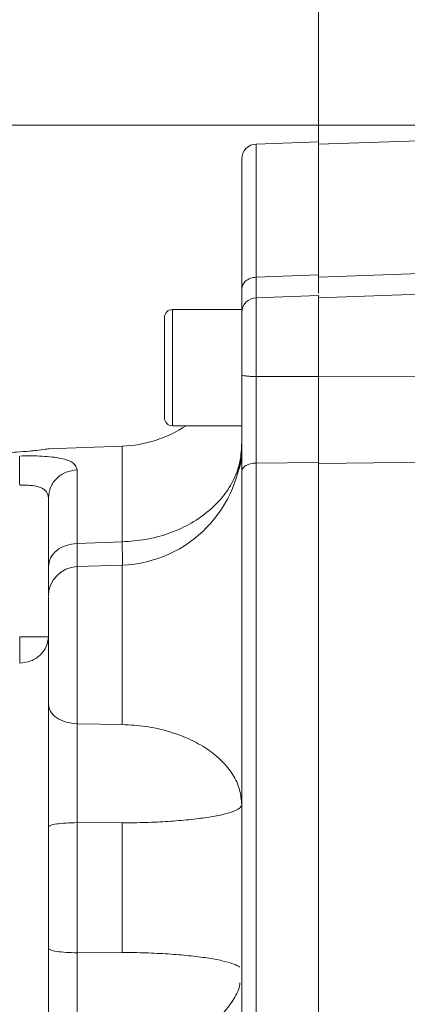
# Model space of a CAD drawing. Header units: inches. Extents: x 0.3 to 33.9, y 0.2 to 21.7.
# Tile 7 of 23: x 4.1 to 5.7, y 10.5 to 14.5. Entities that reach past the tile are written whole.
import ezdxf

# ---------------------------------------------------------------- set-up
doc = ezdxf.new("R2010")
doc.units = ezdxf.units.IN
doc.header["$MEASUREMENT"] = 0
doc.layers.add('SLD-0', color=7, linetype='Continuous', lineweight=15)
doc.styles.add('SLDTEXTSTYLE0', font='TXT', dxfattribs={"width": 0.75})
doc.dimstyles.new('SLDDIMSTYLE0', dxfattribs={"dimtxt": 0.25, "dimasz": 0.13, "dimexe": 0, "dimexo": 0.0625, "dimgap": 0.0625, "dimtad": 0, "dimtih": 1, "dimtoh": 1, "dimdec": 4, "dimrnd": 1e-09, "dimzin": 12, "dimdsep": 46, "dimtxsty": 'SLDTEXTSTYLE0', "dimsah": 1, "dimcen": 0.09, "dimadec": 0, "dimazin": 3, "dimtfac": 1, "dimtdec": 4, "dimtofl": 0, "dimtmove": 0, "dimatfit": 3, "dimfxl": 1, "dimfrac": 2, "dimtolj": 1, "dimtzin": 12, "dimarcsym": 0})
doc.dimstyles.new('SLDDIMSTYLE2', dxfattribs={"dimtxt": 0.25, "dimasz": 0.13, "dimexe": 0, "dimexo": 0.0625, "dimgap": 0.0625, "dimtad": 0, "dimtih": 1, "dimtoh": 1, "dimdec": 4, "dimrnd": 1e-09, "dimzin": 4, "dimdsep": 46, "dimtxsty": 'SLDTEXTSTYLE0', "dimsah": 1, "dimcen": 0.09, "dimadec": 0, "dimazin": 1, "dimtfac": 1, "dimtdec": 4, "dimtofl": 0, "dimtmove": 0, "dimatfit": 3, "dimfxl": 1, "dimfrac": 2, "dimtolj": 1, "dimtzin": 12, "dimarcsym": 0})

# ---------------------------------------------------------------- blocks, each defined once
blk = doc.blocks.new('*D19')
at = {"layer": 'SLD-0'}
for p, q in [((7.5217, 14.0334), (2.3019, 14.0334)), ((2.4269, 14.0334), (2.4269, 10.7931)), ((1.9478, 10.4191), (1.897, 10.4191)), ((1.897, 10.4191), (1.897, 10.0222)), ((2.906, 10.4191), (2.9568, 10.4191)), ((2.9568, 10.4191), (2.9568, 10.0222)), ((1.897, 10.0222), (1.9478, 10.0222)), ((2.9568, 10.0222), (2.906, 10.0222)), ((2.4269, 6.7312), (2.4269, 9.9714)), ((7.5217, 6.7312), (2.3019, 6.7312))]:
    blk.add_line(p, q, dxfattribs=at)
for points in [[(2.4269, 14.0334), (2.4069, 13.9034), (2.4469, 13.9034)], [(2.4269, 6.7312), (2.4469, 6.8612), (2.4069, 6.8612)]]:
    blk.add_solid(points, dxfattribs=at)
at = {"layer": 'SLD-0', "char_height": 0.25, "attachment_point": 1, "style": 'SLDTEXTSTYLE0'}
for s, insert in [('7.30', (2.002, 10.7921, 0.0039)), ('185.5', (2.0112, 10.3445, 0.0039))]:
    blk.add_mtext(s, dxfattribs=dict(at, insert=insert))
blk = doc.blocks.new('*D20')
at = {"layer": 'SLD-0'}
for p, q in [((3.5292, 11.6134), (3.5292, 16.4442)), ((7.5717, 14.0858), (7.5717, 16.4442)), ((5.0714, 16.356), (5.0206, 16.356)), ((5.0206, 16.356), (5.0206, 15.9592)), ((6.0296, 16.356), (6.0804, 16.356)), ((6.0804, 16.356), (6.0804, 15.9592)), ((3.5292, 16.3192), (4.9318, 16.3192)), ((7.5717, 16.3192), (6.1691, 16.3192)), ((5.0206, 15.9592), (5.0714, 15.9592)), ((6.0804, 15.9592), (6.0296, 15.9592))]:
    blk.add_line(p, q, dxfattribs=at)
for points in [[(3.5292, 16.3192), (3.6592, 16.2992), (3.6592, 16.3392)], [(7.5717, 16.3192), (7.4417, 16.3392), (7.4417, 16.2992)]]:
    blk.add_solid(points, dxfattribs=at)
at = {"layer": 'SLD-0', "char_height": 0.25, "attachment_point": 1, "style": 'SLDTEXTSTYLE0'}
for s, insert in [('4.04', (5.1257, 16.7291, 0.1867)), ('102.7', (5.1349, 16.2814, 0.1867))]:
    blk.add_mtext(s, dxfattribs=dict(at, insert=insert))
blk = doc.blocks.new('*D22')
at = {"layer": 'SLD-0'}
for p, q in [((5.3072, 13.4791), (5.3072, 15.6358)), ((7.5717, 14.0858), (7.5717, 15.6358)), ((6.0527, 15.5476), (6.002, 15.5476)), ((6.002, 15.5476), (6.002, 15.1507)), ((6.8262, 15.5476), (6.877, 15.5476)), ((6.877, 15.5476), (6.877, 15.1507)), ((5.3072, 15.5108), (5.9132, 15.5108)), ((7.5717, 15.5108), (6.9658, 15.5108)), ((6.002, 15.1507), (6.0527, 15.1507)), ((6.877, 15.1507), (6.8262, 15.1507))]:
    blk.add_line(p, q, dxfattribs=at)
for points in [[(5.3072, 15.5108), (5.4372, 15.4908), (5.4372, 15.5308)], [(7.5717, 15.5108), (7.4417, 15.5308), (7.4417, 15.4908)]]:
    blk.add_solid(points, dxfattribs=at)
at = {"layer": 'SLD-0', "char_height": 0.25, "attachment_point": 1, "style": 'SLDTEXTSTYLE0'}
for s, insert in [('2.26', (6.0147, 15.9206, 0.1867)), ('57.5', (6.1162, 15.473, 0.1867))]:
    blk.add_mtext(s, dxfattribs=dict(at, insert=insert))

msp = doc.modelspace()

# ---------------------------------------------------------------- linework, layer by layer
at = {"color": 7, "linetype": 'Continuous', "lineweight": 15}
for p, q in [((7.57173, 14.03577), (5.30723, 13.95669)), ((5.30723, 13.96659), (5.05514, 13.95779)), ((5.30723, 13.42914), (5.30723, 13.96659)), ((5.30723, 13.42014), (7.57173, 13.49966)), ((5.05514, 13.42026), (5.30723, 13.42914)), ((7.57173, 13.41653), (5.30723, 13.33745)), ((5.30723, 13.34599), (5.05514, 13.33719)), ((5.30723, 13.01925), (5.30723, 13.34599)), ((4.99723, 13.28967), (4.71723, 13.28967)), ((4.99723, 13.28967), (4.99723, 12.82067)), ((4.68523, 13.25767), (4.68523, 12.85267)), ((5.05514, 13.01913), (5.30723, 13.01925)), ((7.57173, 13.02104), (5.30723, 13.01841)), ((4.71723, 12.82067), (4.99723, 12.82067)), ((4.51468, 12.73808), (4.21824, 12.72773)), ((7.57173, 12.69214), (5.30723, 12.66819)), ((4.33304, 12.64269), (4.33304, 12.34538)), ((5.05514, 12.66995), (5.30723, 12.6726)), ((5.05514, 9.24158), (5.05514, 12.66995)), ((5.30723, 9.23894), (5.30723, 12.6726)), ((4.33304, 12.34538), (4.51468, 12.35175)), ((4.21723, 12.22067), (4.21723, 12.25154)), ((4.51468, 12.25815), (4.33304, 12.25181)), ((4.33304, 11.61767), (4.51468, 11.6145)), ((4.51468, 11.21707), (4.33304, 11.21837)), ((4.33304, 11.21837), (4.33304, 10.69317)), ((4.51468, 10.69447), (4.51468, 11.21707)), ((4.33304, 10.69317), (4.51468, 10.69447))]:
    msp.add_line(p, q, dxfattribs=at)
at = {"color": 8, "linetype": 'Continuous', "lineweight": 15}
for p, q in [((5.05514, 13.42026), (5.05514, 13.95779)), ((5.05514, 13.01913), (5.05514, 13.33719)), ((4.71723, 13.28967), (4.71723, 12.82067)), ((4.51468, 12.35175), (4.51468, 12.73808)), ((4.33304, 12.25181), (4.33304, 11.61767)), ((4.51468, 11.6145), (4.51468, 12.25815))]:
    msp.add_line(p, q, dxfattribs=at)
at = {"color": 7, "linetype": 'Continuous', "lineweight": 15}
for centre, radius, start, end in [((5.05723, 13.89783), 0.06, 92, 180), ((5.05723, 13.27723), 0.06, 92, 180), ((4.71723, 13.25767), 0.032, 90, 180), ((4.71723, 12.85267), 0.032, 180, 270), ((4.49723, 13.23778), 0.5, 272, 303.46471), ((4.49723, 12.75785), 0.5, 272, 0), ((4.33723, 12.13188), 0.12, 92, 180)]:
    msp.add_arc(centre, radius, start, end, dxfattribs=at)
for points, knots in [([(5.30723, 13.42014), (5.30723, 13.47548), (5.30723, 13.58617), (5.30723, 13.71848), (5.30723, 13.82448), (5.30723, 13.90005), (5.30723, 13.94781), (5.30723, 13.95373), (5.30723, 13.95669)], [0, 0, 0, 0, 0.1666666, 0.3333333, 0.5, 0.6666667, 0.8333333, 1, 1, 1, 1]), ([(4.99723, 13.37103), (4.99723, 13.42324), (4.99723, 13.52862), (4.99723, 13.65689), (4.99723, 13.76239), (4.99723, 13.83929), (4.99723, 13.88862), (4.99723, 13.89475), (4.99723, 13.89783)], [0, 0, 0, 0, 0.15987295, 0.32266424, 0.48819697, 0.65771806, 0.82839588, 1, 1, 1, 1]), ([(4.99723, 13.37103), (4.99809, 13.37734), (4.99982, 13.38996), (5.01311, 13.40601), (5.03218, 13.41747), (5.04749, 13.41933), (5.05514, 13.42026)], [0, 0, 0, 0, 0.2499995, 0.5000009, 0.7500009, 1, 1, 1, 1]), ([(5.30723, 13.35583), (5.30723, 13.36323), (5.30723, 13.37987), (5.30723, 13.41154), (5.30723, 13.42914)], [0, 0, 0, 0, 0.4442379, 1, 1, 1, 1]), ([(4.99723, 13.28627), (4.99723, 13.28645), (4.99723, 13.29158), (4.99723, 13.31797), (4.99723, 13.35334), (4.99723, 13.37103)], [0, 0, 0, 0, 0.01777924, 0.50891625, 1, 1, 1, 1]), ([(5.30723, 13.01841), (5.30723, 13.03996), (5.30723, 13.08306), (5.30723, 13.14676), (5.30723, 13.20557), (5.30723, 13.25649), (5.30723, 13.29712), (5.30723, 13.32426), (5.30723, 13.33748), (5.30723, 13.33607), (5.30723, 13.33564)], [0, 0, 0, 0, 0.1345972, 0.2691942, 0.4037918, 0.5383891, 0.6729863, 0.8075835, 0.9421808, 1, 1, 1, 1]), ([(4.99723, 13.02679), (4.99723, 13.04348), (4.99723, 13.07729), (4.99723, 13.1275), (4.99723, 13.17379), (4.99723, 13.21349), (4.99723, 13.24529), (4.99723, 13.2668), (4.99723, 13.27725), (4.99723, 13.27617), (4.99723, 13.27584)], [0, 0, 0, 0, 0.1326617, 0.2688605, 0.4050582, 0.5377203, 0.6703821, 0.8065803, 0.9427784, 1, 1, 1, 1]), ([(4.99723, 13.02679), (4.99809, 13.02581), (4.99982, 13.02385), (5.01311, 13.02135), (5.03218, 13.01956), (5.04749, 13.01928), (5.05514, 13.01913)], [0, 0, 0, 0, 0.2499995, 0.5000007, 0.7500008, 1, 1, 1, 1]), ([(4.99723, 12.63571), (4.99723, 12.66493), (4.99723, 12.72337), (4.99723, 12.82169), (4.99723, 12.92394), (4.99723, 12.99251), (4.99723, 13.02679)], [0, 0, 0, 0, 0.2500006, 0.4999621, 0.7499945, 1, 1, 1, 1]), ([(5.05514, 12.66995), (5.05512, 12.67946), (5.05508, 12.70211), (5.05504, 12.73657), (5.055, 12.77754), (5.05498, 12.82065), (5.05499, 12.87535), (5.05503, 12.94164), (5.0551, 12.99131), (5.05514, 13.01913)], [0, 0, 0, 0, 0.0931338, 0.2217766, 0.3180531, 0.4565952, 0.5943379, 0.7728329, 1, 1, 1, 1]), ([(5.30723, 12.6726), (5.30723, 12.70032), (5.30723, 12.75166), (5.30723, 12.83622), (5.30723, 12.92458), (5.30723, 12.98615), (5.30723, 13.01925)], [0, 0, 0, 0, 0.2668351, 0.4941141, 0.7279887, 1, 1, 1, 1]), ([(4.21825, 12.72752), (4.21886, 12.7276), (4.22202, 12.72806), (4.20596, 12.72574), (4.17675, 12.72186), (4.15062, 12.71908), (4.14121, 12.71808)], [0, 0, 0, 0, 0.0845865, 0.4413468, 0.7989116, 1, 1, 1, 1]), ([(4.99723, 12.74313), (4.99545, 12.71806), (4.9919, 12.66794), (4.96346, 12.59552), (4.91921, 12.52852), (4.8591, 12.46942), (4.78579, 12.42031), (4.70185, 12.38333), (4.61043, 12.35855), (4.5466, 12.35401), (4.51468, 12.35175)], [0, 0, 0, 0, 0.1250002, 0.2500001, 0.375, 0.5, 0.6250003, 0.7500002, 0.8750001, 1, 1, 1, 1]), ([(4.99723, 12.74313), (4.99706, 12.7113), (4.99689, 12.67823), (4.98735, 12.64696), (4.98699, 12.64579)], [0, 0, 0, 0, 0.9625819, 1, 1, 1, 1]), ([(4.14121, 12.71808), (4.12415, 12.71666), (4.08664, 12.71352), (4.01997, 12.71041), (3.95144, 12.70968), (3.89194, 12.71112), (3.85191, 12.71314), (3.83329, 12.71437), (3.83584, 12.71421), (3.83648, 12.71416)], [0, 0, 0, 0, 0.1376803, 0.30277069, 0.47042004, 0.63632904, 0.79669187, 0.94916768, 1, 1, 1, 1]), ([(4.10142, 12.69832), (4.10106, 12.6945), (4.10034, 12.68685), (4.10003, 12.65886), (4.10034, 12.6221), (4.10106, 12.59411), (4.10142, 12.58012)], [0, 0, 0, 0, 0.250114, 0.5, 0.7498857, 1, 1, 1, 1]), ([(4.10142, 12.69832), (4.117, 12.69862), (4.14824, 12.69921), (4.19273, 12.69781), (4.23351, 12.69454), (4.28036, 12.68705), (4.32367, 12.6719), (4.3299, 12.65248), (4.33304, 12.64269)], [0, 0, 0, 0, 0.120862, 0.24238203, 0.36503843, 0.48990993, 0.74307888, 1, 1, 1, 1]), ([(4.21723, 12.52878), (4.21896, 12.54338), (4.2224, 12.57259), (4.24898, 12.60972), (4.28713, 12.63626), (4.31774, 12.64055), (4.33304, 12.64269)], [0, 0, 0, 0, 0.2499987, 0.4999991, 0.7499999, 1, 1, 1, 1]), ([(4.99723, 12.63571), (4.99809, 12.6401), (4.99982, 12.64888), (5.01311, 12.66004), (5.03218, 12.66802), (5.04749, 12.66931), (5.05514, 12.66995)], [0, 0, 0, 0, 0.2499993, 0.5000008, 0.7500009, 1, 1, 1, 1]), ([(5.30723, 12.66819), (5.30723, 12.58336), (5.30723, 12.4137), (5.30723, 12.13959), (5.30723, 11.85461), (5.30723, 11.56011), (5.30723, 11.2595), (5.30723, 10.95577), (5.30723, 10.65203), (5.30723, 10.35143), (5.30723, 10.05692), (5.30723, 9.77195), (5.30723, 9.49783), (5.30723, 9.32817), (5.30723, 9.24334)], [0, 0, 0, 0, 0.0833333, 0.1666666, 0.25, 0.3333333, 0.4166667, 0.5, 0.5833333, 0.6666667, 0.75, 0.8333333, 0.9166667, 1, 1, 1, 1]), ([(4.99723, 9.27582), (4.99723, 9.35557), (4.99723, 9.51652), (4.99723, 9.77833), (4.99723, 10.05598), (4.99723, 10.34776), (4.99723, 10.64948), (4.99723, 10.95576), (4.99723, 11.26204), (4.99723, 11.56376), (4.99723, 11.85554), (4.99723, 12.1332), (4.99723, 12.39501), (4.99723, 12.55596), (4.99723, 12.63571)], [0, 0, 0, 0, 0.0799365, 0.1613321, 0.2440985, 0.328859, 0.4141979, 0.5, 0.5857968, 0.6711357, 0.7559015, 0.8386627, 0.920061, 1, 1, 1, 1]), ([(4.10142, 12.58012), (4.10959, 12.58043), (4.12567, 12.58106), (4.14824, 12.57973), (4.16813, 12.57669), (4.18535, 12.57164), (4.19931, 12.56432), (4.21364, 12.55129), (4.21579, 12.53785), (4.21723, 12.52878)], [0, 0, 0, 0, 0.126137, 0.2481898, 0.366906, 0.4830997, 0.6078941, 0.7353854, 1, 1, 1, 1]), ([(4.21723, 12.52878), (4.21723, 12.50623), (4.21723, 12.46111), (4.21723, 12.36783), (4.21723, 12.29029), (4.21723, 12.25154)], [0, 0, 0, 0, 0.3332603, 0.6667562, 1, 1, 1, 1]), ([(4.21723, 12.25154), (4.21896, 12.26357), (4.2224, 12.28763), (4.24898, 12.31822), (4.28713, 12.34007), (4.31774, 12.34361), (4.33304, 12.34538)], [0, 0, 0, 0, 0.2499993, 0.4999997, 0.7500001, 1, 1, 1, 1]), ([(4.21727, 12.22067), (4.21727, 12.21152), (4.21728, 12.18675), (4.21754, 12.16546), (4.21801, 12.14956), (4.21889, 12.14704), (4.21927, 12.14597)], [0, 0, 0, 0, 0.2007166, 0.5430522, 0.8045247, 1, 1, 1, 1]), ([(4.21723, 12.12907), (4.21723, 12.12979), (4.21723, 12.13247), (4.21723, 12.11074), (4.21723, 12.06585), (4.21723, 12.00175), (4.21723, 11.92576), (4.21723, 11.84306), (4.21723, 11.76163), (4.21723, 11.71737), (4.21723, 11.69577)], [0, 0, 0, 0, 0.0505214, 0.1889563, 0.327391, 0.4593042, 0.5912171, 0.7296517, 0.8680868, 1, 1, 1, 1]), ([(4.10142, 11.86214), (4.11673, 11.86415), (4.14734, 11.86817), (4.18548, 11.89304), (4.21206, 11.92785), (4.21551, 11.95523), (4.21723, 11.96892)], [0, 0, 0, 0, 0.2499999, 0.5000008, 0.7500004, 1, 1, 1, 1]), ([(4.10142, 11.96892), (4.11673, 11.96892), (4.14734, 11.96892), (4.18548, 11.96892), (4.21206, 11.96892), (4.21551, 11.96892), (4.21723, 11.96892)], [0, 0, 0, 0, 0.2499999, 0.5000003, 0.75, 1, 1, 1, 1]), ([(4.10142, 11.96892), (4.10162, 11.95795), (4.10203, 11.93599), (4.1022, 11.90563), (4.10203, 11.87951), (4.10162, 11.86793), (4.10142, 11.86214)], [0, 0, 0, 0, 0.2500444, 0.5000007, 0.7499551, 1, 1, 1, 1]), ([(4.21723, 11.69577), (4.21896, 11.68575), (4.2224, 11.66573), (4.24898, 11.64027), (4.28713, 11.62208), (4.31774, 11.61914), (4.33304, 11.61767)], [0, 0, 0, 0, 0.2499993, 0.4999991, 0.7499999, 1, 1, 1, 1]), ([(4.21723, 11.20063), (4.21723, 11.24497), (4.21723, 11.33359), (4.21723, 11.46526), (4.21723, 11.58979), (4.21723, 11.66045), (4.21723, 11.69577)], [0, 0, 0, 0, 0.2506277, 0.501002, 0.7505778, 1, 1, 1, 1]), ([(4.33304, 11.61767), (4.33296, 11.59828), (4.3328, 11.56214), (4.33265, 11.4934), (4.33261, 11.43002), (4.33265, 11.37479), (4.33271, 11.34135), (4.33277, 11.30371), (4.33288, 11.2631), (4.333, 11.2316), (4.33304, 11.21837)], [0, 0, 0, 0, 0.1730749, 0.3225574, 0.5424161, 0.6421377, 0.7166316, 0.7777094, 0.9066756, 1, 1, 1, 1]), ([(4.99723, 11.29033), (4.99545, 11.31109), (4.9919, 11.3526), (4.96346, 11.41259), (4.91921, 11.46809), (4.8591, 11.51703), (4.78579, 11.55771), (4.70185, 11.58834), (4.61043, 11.60887), (4.5466, 11.61263), (4.51468, 11.6145)], [0, 0, 0, 0, 0.125, 0.2500002, 0.375, 0.5, 0.6250003, 0.7500002, 0.8750001, 1, 1, 1, 1]), ([(4.51468, 11.21707), (4.5466, 11.21749), (4.61043, 11.21834), (4.70185, 11.22298), (4.78579, 11.2299), (4.8591, 11.23909), (4.91921, 11.25016), (4.96346, 11.2627), (4.9919, 11.27625), (4.99545, 11.28564), (4.99723, 11.29033)], [0, 0, 0, 0, 0.1249999, 0.2499998, 0.3749997, 0.5, 0.625, 0.7499999, 0.875, 1, 1, 1, 1]), ([(4.33304, 11.21837), (4.31774, 11.21803), (4.28713, 11.21736), (4.24898, 11.21323), (4.2224, 11.20745), (4.21896, 11.20291), (4.21723, 11.20063)], [0, 0, 0, 0, 0.25, 0.5000003, 0.7500005, 1, 1, 1, 1]), ([(4.21723, 11.20063), (4.21723, 11.11901), (4.21723, 10.95577), (4.21723, 10.79252), (4.21723, 10.7109)], [0, 0, 0, 0, 0.4999999, 1, 1, 1, 1]), ([(4.21723, 10.21577), (4.21723, 10.25126), (4.21723, 10.32222), (4.21723, 10.44704), (4.21723, 10.57852), (4.21723, 10.66678), (4.21723, 10.7109)], [0, 0, 0, 0, 0.25062757, 0.50100188, 0.75057773, 1, 1, 1, 1]), ([(4.21723, 10.7109), (4.21896, 10.70863), (4.2224, 10.70408), (4.24898, 10.6983), (4.28713, 10.69417), (4.31774, 10.6935), (4.33304, 10.69317)], [0, 0, 0, 0, 0.2499994, 0.4999996, 0.7499999, 1, 1, 1, 1]), ([(4.33304, 10.69317), (4.33296, 10.66855), (4.3328, 10.62268), (4.33265, 10.54513), (4.33261, 10.47937), (4.33265, 10.42659), (4.33271, 10.39645), (4.33277, 10.36291), (4.33288, 10.32884), (4.333, 10.30421), (4.33304, 10.29387)], [0, 0, 0, 0, 0.1730748, 0.3225575, 0.5424158, 0.6421377, 0.7166316, 0.7777093, 0.9066756, 1, 1, 1, 1]), ([(4.98842, 10.63462), (4.9883, 10.63481), (4.98523, 10.63967), (4.96237, 10.64881), (4.9195, 10.66138), (4.85902, 10.67244), (4.78582, 10.68163), (4.70184, 10.68855), (4.61043, 10.69319), (4.5466, 10.69404), (4.51468, 10.69447)], [0, 0, 0, 0, 0.0057822, 0.1478134, 0.2898445, 0.4318755, 0.573907, 0.715938, 0.857969, 1, 1, 1, 1]), ([(4.51468, 10.29703), (4.5466, 10.29891), (4.61043, 10.30266), (4.70184, 10.32319), (4.78581, 10.35382), (4.85905, 10.3945), (4.91942, 10.44343), (4.96268, 10.49902), (4.98619, 10.54264), (4.98932, 10.56734), (4.98984, 10.57137)], [0, 0, 0, 0, 0.1389899, 0.2779798, 0.4169697, 0.55596, 0.6949501, 0.8339399, 0.9729301, 1, 1, 1, 1])]:
    msp.add_open_spline(points, degree=3, knots=knots, dxfattribs=at)
at = {"color": 8, "linetype": 'Continuous', "lineweight": 15}
for points, knots in [([(5.05501, 13.33463), (5.055, 13.33647), (5.05498, 13.3404), (5.05499, 13.35571), (5.05503, 13.37829), (5.0551, 13.40519), (5.05514, 13.42026)], [0, 0, 0, 0, 0.1827828, 0.3899315, 0.6583675, 1, 1, 1, 1]), ([(5.05514, 13.42026), (5.05512, 13.41395), (5.05508, 13.39893), (5.05504, 13.38055), (5.055, 13.36305), (5.05498, 13.34795), (5.05499, 13.3387), (5.055, 13.33617), (5.05501, 13.33531)], [0, 0, 0, 0, 0.140045, 0.3334855, 0.4782563, 0.6865802, 0.8937033, 1, 1, 1, 1]), ([(4.33304, 12.34538), (4.33296, 12.33076), (4.3328, 12.30352), (4.33265, 12.27114), (4.33264, 12.25857), (4.33264, 12.25164)], [0, 0, 0, 0, 0.3420812, 0.6375319, 1, 1, 1, 1]), ([(4.51468, 12.35175), (4.51518, 12.33108), (4.51615, 12.29078), (4.5163, 12.27019), (4.51638, 12.26015)], [0, 0, 0, 0, 0.5127042, 1, 1, 1, 1]), ([(4.21723, 12.13999), (4.21723, 12.15125), (4.21723, 12.16961), (4.21723, 12.20642), (4.21723, 12.22067)], [0, 0, 0, 0, 0.6129664, 1, 1, 1, 1])]:
    msp.add_open_spline(points, degree=3, knots=knots, dxfattribs=at)

# ---------------------------------------------------------------- dimensions: what is measured, and where the dimension line sits
at = {"layer": 'SLD-0'}
for base, p1, p2, angle, dimstyle, picture, middle in [((3.52923, 16.31923), (7.57173, 14.03577), (3.52923, 11.56339), 0, 'SLDDIMSTYLE0', '*D20', (5.55048, 16.31923)), ((2.42687, 6.73117), (7.57173, 14.03335), (7.57173, 6.73117), 90, 'SLDDIMSTYLE2', '*D19', (2.42687, 10.38226))]:
    dim = msp.add_linear_dim(base=base, p1=p1, p2=p2, angle=angle, dimstyle=dimstyle, dxfattribs=at)
    dim.commit()
    dim.dimension.update_dxf_attribs({"geometry": picture, "text_midpoint": middle, "dimtype": 160})
dim = msp.add_linear_dim(base=(5.30723, 15.51077), p1=(7.57173, 14.03577), p2=(5.30723, 13.42914), dimstyle='SLDDIMSTYLE0', dxfattribs=at)
dim.commit()
dim.dimension.update_dxf_attribs({"geometry": '*D22', "text_midpoint": (6.43948, 15.51077), "dimtype": 160})

doc.saveas('drawing.dxf')
